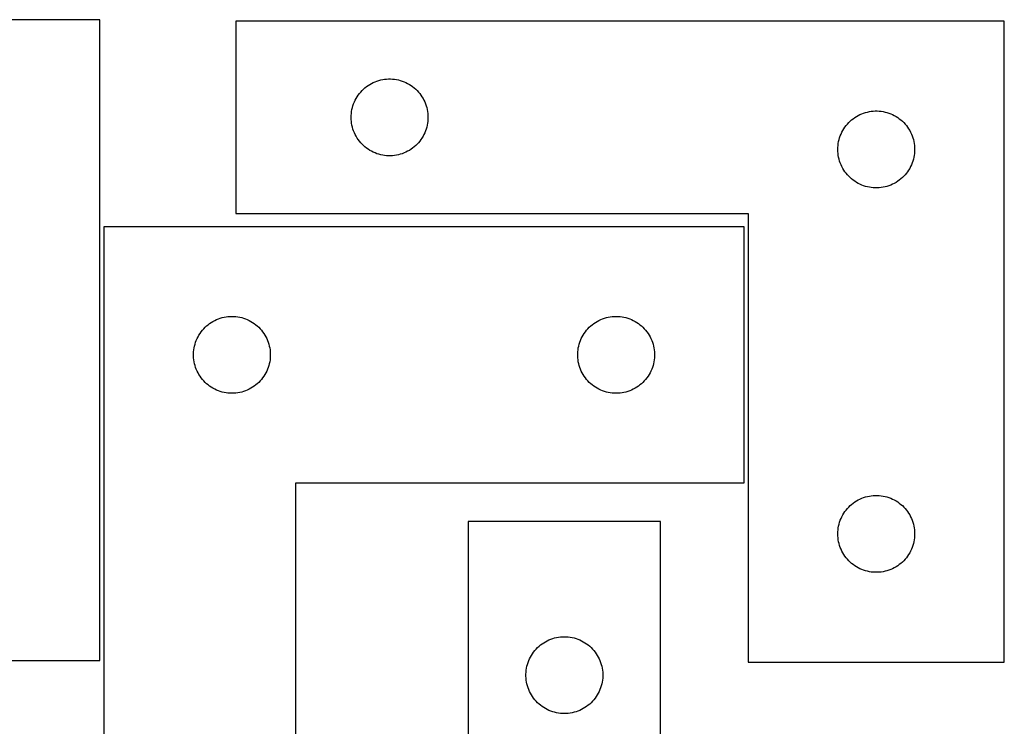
# Model space of a CAD drawing. Header units: millimetres. Extents: x 7 to 1493, y 7 to 505.
# Tile 3 of 6: x 362 to 747, y 228 to 504. Entities that reach past the tile are written whole.
import ezdxf

# ---------------------------------------------------------------- set-up
doc = ezdxf.new("R2010")
doc.units = ezdxf.units.MM
doc.layers.add('CUT', color=7, linetype='CONTINUOUS', true_color=0x000000)

msp = doc.modelspace()

# ---------------------------------------------------------------- linework, layer by layer
at = {"layer": 'CUT'}
for p, q in [((393.604213, 503.786901), (93.604213, 503.786901)), ((393.604213, 253.786901), (393.604213, 503.786901)), ((746.717433, 503.175084), (446.717433, 503.175084)), ((446.717433, 503.175084), (446.717433, 428.175084)), ((746.717433, 253.175084), (746.717433, 503.175084)), ((504.028222, 480.432054), (504.791458, 480.550925)), ((504.791458, 480.550925), (505.559801, 480.630347)), ((505.559801, 480.630347), (506.331215, 480.670111)), ((506.331215, 480.670111), (507.103652, 480.670111)), ((507.103652, 480.670111), (507.875065, 480.630347)), ((507.875065, 480.630347), (508.643409, 480.550925)), ((508.643409, 480.550925), (509.406645, 480.432054)), ((495.97515, 476.144247), (496.528333, 476.683365)), ((496.528333, 476.683365), (497.108536, 477.193291)), ((497.108536, 477.193291), (497.714219, 477.672673)), ((497.714219, 477.672673), (498.343777, 478.12024)), ((498.343777, 478.12024), (498.995541, 478.534804)), ((498.995541, 478.534804), (499.667782, 478.915266)), ((499.667782, 478.915266), (500.358717, 479.260618)), ((500.358717, 479.260618), (501.066515, 479.569944)), ((501.066515, 479.569944), (501.789298, 479.842423)), ((501.789298, 479.842423), (502.525149, 480.077333)), ((502.525149, 480.077333), (503.272117, 480.27405)), ((503.272117, 480.27405), (504.028222, 480.432054)), ((509.406645, 480.432054), (510.162749, 480.27405)), ((510.162749, 480.27405), (510.909718, 480.077333)), ((510.909718, 480.077333), (511.645569, 479.842423)), ((511.645569, 479.842423), (512.368352, 479.569944)), ((512.368352, 479.569944), (513.076149, 479.260618)), ((513.076149, 479.260618), (513.767084, 478.915266)), ((513.767084, 478.915266), (514.439325, 478.534804)), ((514.439325, 478.534804), (515.091089, 478.12024)), ((515.091089, 478.12024), (515.720648, 477.672673)), ((515.720648, 477.672673), (516.326331, 477.193291)), ((516.326331, 477.193291), (516.906533, 476.683365)), ((516.906533, 476.683365), (517.459716, 476.144247)), ((493.300127, 472.381491), (493.663155, 473.063305)), ((493.663155, 473.063305), (494.0608, 473.725527)), ((494.0608, 473.725527), (494.492008, 474.366401)), ((494.492008, 474.366401), (494.955636, 474.984227)), ((494.955636, 474.984227), (495.450454, 475.577366)), ((495.450454, 475.577366), (495.97515, 476.144247)), ((517.459716, 476.144247), (517.984412, 475.577366)), ((517.984412, 475.577366), (518.47923, 474.984227)), ((518.47923, 474.984227), (518.942858, 474.366401)), ((518.942858, 474.366401), (519.374067, 473.725527)), ((519.374067, 473.725527), (519.771712, 473.063305)), ((519.771712, 473.063305), (520.13474, 472.381491)), ((492.034598, 468.743365), (492.212017, 469.495151)), ((492.212017, 469.495151), (492.427903, 470.236807)), ((492.427903, 470.236807), (492.681681, 470.966366)), ((492.681681, 470.966366), (492.97268, 471.681893)), ((492.97268, 471.681893), (493.300127, 472.381491)), ((520.13474, 472.381491), (520.462187, 471.681893)), ((520.462187, 471.681893), (520.753186, 470.966366)), ((520.753186, 470.966366), (521.006964, 470.236807)), ((521.006964, 470.236807), (521.222849, 469.495151)), ((521.222849, 469.495151), (521.400269, 468.743365)), ((491.717433, 465.675084), (491.737322, 466.447266)), ((491.737322, 464.902903), (491.717433, 465.675084)), ((491.737322, 466.447266), (491.796935, 467.217399)), ((491.796935, 467.217399), (491.896115, 467.983443)), ((491.896115, 467.983443), (492.034598, 468.743365)), ((521.400269, 468.743365), (521.538752, 467.983443)), ((521.538752, 467.983443), (521.637931, 467.217399)), ((521.637931, 467.217399), (521.697545, 466.447266)), ((521.697545, 466.447266), (521.717433, 465.675084)), ((521.717433, 465.675084), (521.697545, 464.902903)), ((687.108536, 464.693291), (687.714219, 465.172673)), ((687.714219, 465.172673), (688.343777, 465.62024)), ((688.343777, 465.62024), (688.995541, 466.034804)), ((688.995541, 466.034804), (689.667782, 466.415266)), ((689.667782, 466.415266), (690.358717, 466.760618)), ((690.358717, 466.760618), (691.066515, 467.069944)), ((691.066515, 467.069944), (691.789298, 467.342423)), ((691.789298, 467.342423), (692.525149, 467.577333)), ((692.525149, 467.577333), (693.272117, 467.77405)), ((693.272117, 467.77405), (694.028222, 467.932054)), ((694.028222, 467.932054), (694.791458, 468.050925)), ((694.791458, 468.050925), (695.559801, 468.130347)), ((695.559801, 468.130347), (696.331215, 468.170111)), ((696.331215, 468.170111), (697.103652, 468.170111)), ((697.103652, 468.170111), (697.875065, 468.130347)), ((697.875065, 468.130347), (698.643409, 468.050925)), ((698.643409, 468.050925), (699.406645, 467.932054)), ((699.406645, 467.932054), (700.162749, 467.77405)), ((700.162749, 467.77405), (700.909718, 467.577333)), ((700.909718, 467.577333), (701.645569, 467.342423)), ((701.645569, 467.342423), (702.368352, 467.069944)), ((702.368352, 467.069944), (703.076149, 466.760618)), ((703.076149, 466.760618), (703.767084, 466.415266)), ((703.767084, 466.415266), (704.439325, 466.034804)), ((704.439325, 466.034804), (705.091089, 465.62024)), ((705.091089, 465.62024), (705.720648, 465.172673)), ((705.720648, 465.172673), (706.326331, 464.693291)), ((491.796935, 464.132769), (491.737322, 464.902903)), ((491.896115, 463.366726), (491.796935, 464.132769)), ((492.034598, 462.606803), (491.896115, 463.366726)), ((492.212017, 461.855018), (492.034598, 462.606803)), ((492.427903, 461.113362), (492.212017, 461.855018)), ((521.222849, 461.855018), (521.006964, 461.113362)), ((521.400269, 462.606803), (521.222849, 461.855018)), ((521.538752, 463.366726), (521.400269, 462.606803)), ((521.637931, 464.132769), (521.538752, 463.366726)), ((521.697545, 464.902903), (521.637931, 464.132769)), ((684.0608, 461.225527), (684.492008, 461.866401)), ((684.492008, 461.866401), (684.955636, 462.484227)), ((684.955636, 462.484227), (685.450454, 463.077366)), ((685.450454, 463.077366), (685.97515, 463.644247)), ((685.97515, 463.644247), (686.528333, 464.183365)), ((686.528333, 464.183365), (687.108536, 464.693291)), ((706.326331, 464.693291), (706.906533, 464.183365)), ((706.906533, 464.183365), (707.459716, 463.644247)), ((707.459716, 463.644247), (707.984412, 463.077366)), ((707.984412, 463.077366), (708.47923, 462.484227)), ((708.47923, 462.484227), (708.942858, 461.866401)), ((708.942858, 461.866401), (709.374067, 461.225527)), ((492.681681, 460.383803), (492.427903, 461.113362)), ((492.97268, 459.668276), (492.681681, 460.383803)), ((493.300127, 458.968678), (492.97268, 459.668276)), ((493.663155, 458.286863), (493.300127, 458.968678)), ((494.0608, 457.624641), (493.663155, 458.286863)), ((494.492008, 456.983768), (494.0608, 457.624641)), ((519.374067, 457.624641), (518.942858, 456.983768)), ((519.771712, 458.286863), (519.374067, 457.624641)), ((520.13474, 458.968678), (519.771712, 458.286863)), ((520.462187, 459.668276), (520.13474, 458.968678)), ((520.753186, 460.383803), (520.462187, 459.668276)), ((521.006964, 461.113362), (520.753186, 460.383803)), ((682.212017, 456.995151), (682.427903, 457.736807)), ((682.427903, 457.736807), (682.681681, 458.466366)), ((682.681681, 458.466366), (682.97268, 459.181893)), ((682.97268, 459.181893), (683.300127, 459.881491)), ((683.300127, 459.881491), (683.663155, 460.563305)), ((683.663155, 460.563305), (684.0608, 461.225527)), ((709.374067, 461.225527), (709.771712, 460.563305)), ((709.771712, 460.563305), (710.13474, 459.881491)), ((710.13474, 459.881491), (710.462187, 459.181893)), ((710.462187, 459.181893), (710.753186, 458.466366)), ((710.753186, 458.466366), (711.006964, 457.736807)), ((711.006964, 457.736807), (711.222849, 456.995151)), ((494.955636, 456.365942), (494.492008, 456.983768)), ((495.450454, 455.772803), (494.955636, 456.365942)), ((495.97515, 455.205922), (495.450454, 455.772803)), ((496.528333, 454.666804), (495.97515, 455.205922)), ((497.108536, 454.156878), (496.528333, 454.666804)), ((497.714219, 453.677496), (497.108536, 454.156878)), ((498.343777, 453.229929), (497.714219, 453.677496)), ((515.720648, 453.677496), (515.091089, 453.229929)), ((516.326331, 454.156878), (515.720648, 453.677496)), ((516.906533, 454.666804), (516.326331, 454.156878)), ((517.459716, 455.205922), (516.906533, 454.666804)), ((517.984412, 455.772803), (517.459716, 455.205922)), ((518.47923, 456.365942), (517.984412, 455.772803)), ((518.942858, 456.983768), (518.47923, 456.365942)), ((681.717433, 453.175084), (681.737322, 453.947266)), ((681.737322, 453.947266), (681.796935, 454.717399)), ((681.796935, 454.717399), (681.896115, 455.483443)), ((681.896115, 455.483443), (682.034598, 456.243365)), ((682.034598, 456.243365), (682.212017, 456.995151)), ((711.222849, 456.995151), (711.400269, 456.243365)), ((711.400269, 456.243365), (711.538752, 455.483443)), ((711.538752, 455.483443), (711.637931, 454.717399)), ((711.637931, 454.717399), (711.697545, 453.947266)), ((711.697545, 453.947266), (711.717433, 453.175084)), ((498.995541, 452.815365), (498.343777, 453.229929)), ((499.667782, 452.434902), (498.995541, 452.815365)), ((500.358717, 452.08955), (499.667782, 452.434902)), ((501.066515, 451.780225), (500.358717, 452.08955)), ((501.789298, 451.507746), (501.066515, 451.780225)), ((502.525149, 451.272836), (501.789298, 451.507746)), ((503.272117, 451.076119), (502.525149, 451.272836)), ((504.028222, 450.918115), (503.272117, 451.076119)), ((504.791458, 450.799244), (504.028222, 450.918115)), ((505.559801, 450.719822), (504.791458, 450.799244)), ((506.331215, 450.680057), (505.559801, 450.719822)), ((507.103652, 450.680057), (506.331215, 450.680057)), ((507.875065, 450.719822), (507.103652, 450.680057)), ((508.643409, 450.799244), (507.875065, 450.719822)), ((509.406645, 450.918115), (508.643409, 450.799244)), ((510.162749, 451.076119), (509.406645, 450.918115)), ((510.909718, 451.272836), (510.162749, 451.076119)), ((511.645569, 451.507746), (510.909718, 451.272836)), ((512.368352, 451.780225), (511.645569, 451.507746)), ((513.076149, 452.08955), (512.368352, 451.780225)), ((513.767084, 452.434902), (513.076149, 452.08955)), ((514.439325, 452.815365), (513.767084, 452.434902)), ((515.091089, 453.229929), (514.439325, 452.815365)), ((681.737322, 452.402903), (681.717433, 453.175084)), ((681.796935, 451.632769), (681.737322, 452.402903)), ((681.896115, 450.866726), (681.796935, 451.632769)), ((682.034598, 450.106803), (681.896115, 450.866726)), ((682.212017, 449.355018), (682.034598, 450.106803)), ((711.400269, 450.106803), (711.222849, 449.355018)), ((711.538752, 450.866726), (711.400269, 450.106803)), ((711.637931, 451.632769), (711.538752, 450.866726)), ((711.697545, 452.402903), (711.637931, 451.632769)), ((711.717433, 453.175084), (711.697545, 452.402903)), ((682.427903, 448.613362), (682.212017, 449.355018)), ((682.681681, 447.883803), (682.427903, 448.613362)), ((682.97268, 447.168276), (682.681681, 447.883803)), ((683.300127, 446.468678), (682.97268, 447.168276)), ((683.663155, 445.786863), (683.300127, 446.468678)), ((710.13474, 446.468678), (709.771712, 445.786863)), ((710.462187, 447.168276), (710.13474, 446.468678)), ((710.753186, 447.883803), (710.462187, 447.168276)), ((711.006964, 448.613362), (710.753186, 447.883803)), ((711.222849, 449.355018), (711.006964, 448.613362)), ((684.0608, 445.124641), (683.663155, 445.786863)), ((684.492008, 444.483768), (684.0608, 445.124641)), ((684.955636, 443.865942), (684.492008, 444.483768)), ((685.450454, 443.272803), (684.955636, 443.865942)), ((685.97515, 442.705922), (685.450454, 443.272803)), ((686.528333, 442.166804), (685.97515, 442.705922)), ((687.108536, 441.656878), (686.528333, 442.166804)), ((706.906533, 442.166804), (706.326331, 441.656878)), ((707.459716, 442.705922), (706.906533, 442.166804)), ((707.984412, 443.272803), (707.459716, 442.705922)), ((708.47923, 443.865942), (707.984412, 443.272803)), ((708.942858, 444.483768), (708.47923, 443.865942)), ((709.374067, 445.124641), (708.942858, 444.483768)), ((709.771712, 445.786863), (709.374067, 445.124641)), ((687.714219, 441.177496), (687.108536, 441.656878)), ((688.343777, 440.729929), (687.714219, 441.177496)), ((688.995541, 440.315365), (688.343777, 440.729929)), ((689.667782, 439.934902), (688.995541, 440.315365)), ((690.358717, 439.58955), (689.667782, 439.934902)), ((691.066515, 439.280225), (690.358717, 439.58955)), ((691.789298, 439.007746), (691.066515, 439.280225)), ((692.525149, 438.772836), (691.789298, 439.007746)), ((693.272117, 438.576119), (692.525149, 438.772836)), ((694.028222, 438.418115), (693.272117, 438.576119)), ((694.791458, 438.299244), (694.028222, 438.418115)), ((695.559801, 438.219822), (694.791458, 438.299244)), ((698.643409, 438.299244), (697.875065, 438.219822)), ((699.406645, 438.418115), (698.643409, 438.299244)), ((700.162749, 438.576119), (699.406645, 438.418115)), ((700.909718, 438.772836), (700.162749, 438.576119)), ((701.645569, 439.007746), (700.909718, 438.772836)), ((702.368352, 439.280225), (701.645569, 439.007746)), ((703.076149, 439.58955), (702.368352, 439.280225)), ((703.767084, 439.934902), (703.076149, 439.58955)), ((704.439325, 440.315365), (703.767084, 439.934902)), ((705.091089, 440.729929), (704.439325, 440.315365)), ((705.720648, 441.177496), (705.091089, 440.729929)), ((706.326331, 441.656878), (705.720648, 441.177496)), ((696.331215, 438.180057), (695.559801, 438.219822)), ((697.103652, 438.180057), (696.331215, 438.180057)), ((697.875065, 438.219822), (697.103652, 438.180057)), ((446.717433, 428.175084), (646.717433, 428.175084)), ((646.717433, 428.175084), (646.717433, 253.175084)), ((395.168234, 423.027122), (395.168234, 123.027122)), ((645.168234, 423.027122), (395.168234, 423.027122)), ((645.168234, 323.027122), (645.168234, 423.027122)), ((435.265952, 384.294101), (435.859091, 384.78892)), ((435.859091, 384.78892), (436.476917, 385.252548)), ((436.476917, 385.252548), (437.117791, 385.683756)), ((437.117791, 385.683756), (437.780013, 386.081401)), ((437.780013, 386.081401), (438.461827, 386.444429)), ((438.461827, 386.444429), (439.161425, 386.771876)), ((439.161425, 386.771876), (439.876952, 387.062875)), ((439.876952, 387.062875), (440.606511, 387.316653)), ((440.606511, 387.316653), (441.348167, 387.532538)), ((441.348167, 387.532538), (442.099953, 387.709958)), ((442.099953, 387.709958), (442.859875, 387.848441)), ((442.859875, 387.848441), (443.625919, 387.947621)), ((443.625919, 387.947621), (444.396052, 388.007234)), ((444.396052, 388.007234), (445.168234, 388.027122)), ((445.168234, 388.027122), (445.940415, 388.007234)), ((445.940415, 388.007234), (446.710549, 387.947621)), ((446.710549, 387.947621), (447.476592, 387.848441)), ((447.476592, 387.848441), (448.236515, 387.709958)), ((448.236515, 387.709958), (448.988301, 387.532538)), ((448.988301, 387.532538), (449.729956, 387.316653)), ((449.729956, 387.316653), (450.459515, 387.062875)), ((450.459515, 387.062875), (451.175042, 386.771876)), ((451.175042, 386.771876), (451.874641, 386.444429)), ((451.874641, 386.444429), (452.556455, 386.081401)), ((452.556455, 386.081401), (453.218677, 385.683756)), ((453.218677, 385.683756), (453.85955, 385.252548)), ((453.85955, 385.252548), (454.477376, 384.78892)), ((454.477376, 384.78892), (455.070516, 384.294101)), ((585.265952, 384.294101), (585.859091, 384.78892)), ((585.859091, 384.78892), (586.476917, 385.252548)), ((586.476917, 385.252548), (587.117791, 385.683756)), ((587.117791, 385.683756), (587.780013, 386.081401)), ((587.780013, 386.081401), (588.461827, 386.444429)), ((588.461827, 386.444429), (589.161425, 386.771876)), ((589.161425, 386.771876), (589.876952, 387.062875)), ((589.876952, 387.062875), (590.606511, 387.316653)), ((590.606511, 387.316653), (591.348167, 387.532538)), ((591.348167, 387.532538), (592.099953, 387.709958)), ((592.099953, 387.709958), (592.859875, 387.848441)), ((592.859875, 387.848441), (593.625919, 387.947621)), ((593.625919, 387.947621), (594.396052, 388.007234)), ((594.396052, 388.007234), (595.168234, 388.027122)), ((595.168234, 388.027122), (595.940415, 388.007234)), ((595.940415, 388.007234), (596.710549, 387.947621)), ((596.710549, 387.947621), (597.476592, 387.848441)), ((597.476592, 387.848441), (598.236515, 387.709958)), ((598.236515, 387.709958), (598.988301, 387.532538)), ((598.988301, 387.532538), (599.729956, 387.316653)), ((599.729956, 387.316653), (600.459515, 387.062875)), ((600.459515, 387.062875), (601.175042, 386.771876)), ((601.175042, 386.771876), (601.874641, 386.444429)), ((601.874641, 386.444429), (602.556455, 386.081401)), ((602.556455, 386.081401), (603.218677, 385.683756)), ((603.218677, 385.683756), (603.85955, 385.252548)), ((603.85955, 385.252548), (604.477376, 384.78892)), ((604.477376, 384.78892), (605.070516, 384.294101)), ((431.928052, 380.076774), (432.308514, 380.749014)), ((432.308514, 380.749014), (432.723079, 381.400778)), ((432.723079, 381.400778), (433.170645, 382.030337)), ((433.170645, 382.030337), (433.650027, 382.63602)), ((433.650027, 382.63602), (434.159953, 383.216223)), ((434.159953, 383.216223), (434.699071, 383.769405)), ((434.699071, 383.769405), (435.265952, 384.294101)), ((455.070516, 384.294101), (455.637396, 383.769405)), ((455.637396, 383.769405), (456.176514, 383.216223)), ((456.176514, 383.216223), (456.68644, 382.63602)), ((456.68644, 382.63602), (457.165822, 382.030337)), ((457.165822, 382.030337), (457.613389, 381.400778)), ((457.613389, 381.400778), (458.027953, 380.749014)), ((458.027953, 380.749014), (458.408416, 380.076774)), ((581.928052, 380.076774), (582.308514, 380.749014)), ((582.308514, 380.749014), (582.723079, 381.400778)), ((582.723079, 381.400778), (583.170645, 382.030337)), ((583.170645, 382.030337), (583.650027, 382.63602)), ((583.650027, 382.63602), (584.159953, 383.216223)), ((584.159953, 383.216223), (584.699071, 383.769405)), ((584.699071, 383.769405), (585.265952, 384.294101)), ((605.070516, 384.294101), (605.637396, 383.769405)), ((605.637396, 383.769405), (606.176514, 383.216223)), ((606.176514, 383.216223), (606.68644, 382.63602)), ((606.68644, 382.63602), (607.165822, 382.030337)), ((607.165822, 382.030337), (607.613389, 381.400778)), ((607.613389, 381.400778), (608.027953, 380.749014)), ((608.027953, 380.749014), (608.408416, 380.076774)), ((430.569268, 376.472439), (430.765986, 377.219407)), ((430.765986, 377.219407), (431.000895, 377.955258)), ((431.000895, 377.955258), (431.273374, 378.678041)), ((431.273374, 378.678041), (431.5827, 379.385838)), ((431.5827, 379.385838), (431.928052, 380.076774)), ((458.408416, 380.076774), (458.753768, 379.385838)), ((458.753768, 379.385838), (459.063093, 378.678041)), ((459.063093, 378.678041), (459.335572, 377.955258)), ((459.335572, 377.955258), (459.570482, 377.219407)), ((459.570482, 377.219407), (459.767199, 376.472439)), ((580.569268, 376.472439), (580.765986, 377.219407)), ((580.765986, 377.219407), (581.000895, 377.955258)), ((581.000895, 377.955258), (581.273374, 378.678041)), ((581.273374, 378.678041), (581.5827, 379.385838)), ((581.5827, 379.385838), (581.928052, 380.076774)), ((608.408416, 380.076774), (608.753768, 379.385838)), ((608.753768, 379.385838), (609.063093, 378.678041)), ((609.063093, 378.678041), (609.335572, 377.955258)), ((609.335572, 377.955258), (609.570482, 377.219407)), ((609.570482, 377.219407), (609.767199, 376.472439)), ((430.173207, 373.413341), (430.212971, 374.184754)), ((430.173207, 372.640904), (430.173207, 373.413341)), ((430.212971, 374.184754), (430.292394, 374.953098)), ((430.292394, 374.953098), (430.411264, 375.716334)), ((430.411264, 375.716334), (430.569268, 376.472439)), ((459.767199, 376.472439), (459.925203, 375.716334)), ((459.925203, 375.716334), (460.044074, 374.953098)), ((460.044074, 374.953098), (460.123497, 374.184754)), ((460.123497, 374.184754), (460.163261, 373.413341)), ((460.163261, 373.413341), (460.163261, 372.640904)), ((580.173207, 373.413341), (580.212971, 374.184754)), ((580.173207, 372.640904), (580.173207, 373.413341)), ((580.212971, 374.184754), (580.292394, 374.953098)), ((580.292394, 374.953098), (580.411264, 375.716334)), ((580.411264, 375.716334), (580.569268, 376.472439)), ((609.767199, 376.472439), (609.925203, 375.716334)), ((609.925203, 375.716334), (610.044074, 374.953098)), ((610.044074, 374.953098), (610.123497, 374.184754)), ((610.123497, 374.184754), (610.163261, 373.413341)), ((610.163261, 373.413341), (610.163261, 372.640904)), ((430.212971, 371.869491), (430.173207, 372.640904)), ((430.292394, 371.101147), (430.212971, 371.869491)), ((430.411264, 370.337911), (430.292394, 371.101147)), ((430.569268, 369.581806), (430.411264, 370.337911)), ((430.765986, 368.834838), (430.569268, 369.581806)), ((459.767199, 369.581806), (459.570482, 368.834838)), ((459.925203, 370.337911), (459.767199, 369.581806)), ((460.044074, 371.101147), (459.925203, 370.337911)), ((460.123497, 371.869491), (460.044074, 371.101147)), ((460.163261, 372.640904), (460.123497, 371.869491)), ((580.212971, 371.869491), (580.173207, 372.640904)), ((580.292394, 371.101147), (580.212971, 371.869491)), ((580.411264, 370.337911), (580.292394, 371.101147)), ((580.569268, 369.581806), (580.411264, 370.337911)), ((580.765986, 368.834838), (580.569268, 369.581806)), ((609.767199, 369.581806), (609.570482, 368.834838)), ((609.925203, 370.337911), (609.767199, 369.581806)), ((610.044074, 371.101147), (609.925203, 370.337911)), ((610.123497, 371.869491), (610.044074, 371.101147)), ((610.163261, 372.640904), (610.123497, 371.869491)), ((431.000895, 368.098987), (430.765986, 368.834838)), ((431.273374, 367.376204), (431.000895, 368.098987)), ((431.5827, 366.668407), (431.273374, 367.376204)), ((431.928052, 365.977471), (431.5827, 366.668407)), ((432.308514, 365.30523), (431.928052, 365.977471)), ((432.723079, 364.653467), (432.308514, 365.30523)), ((458.027953, 365.30523), (457.613389, 364.653467)), ((458.408416, 365.977471), (458.027953, 365.30523)), ((458.753768, 366.668407), (458.408416, 365.977471)), ((459.063093, 367.376204), (458.753768, 366.668407)), ((459.335572, 368.098987), (459.063093, 367.376204)), ((459.570482, 368.834838), (459.335572, 368.098987)), ((581.000895, 368.098987), (580.765986, 368.834838)), ((581.273374, 367.376204), (581.000895, 368.098987)), ((581.5827, 366.668407), (581.273374, 367.376204)), ((581.928052, 365.977471), (581.5827, 366.668407)), ((582.308514, 365.30523), (581.928052, 365.977471)), ((582.723079, 364.653467), (582.308514, 365.30523)), ((608.027953, 365.30523), (607.613389, 364.653467)), ((608.408416, 365.977471), (608.027953, 365.30523)), ((608.753768, 366.668407), (608.408416, 365.977471)), ((609.063093, 367.376204), (608.753768, 366.668407)), ((609.335572, 368.098987), (609.063093, 367.376204)), ((609.570482, 368.834838), (609.335572, 368.098987)), ((433.170645, 364.023908), (432.723079, 364.653467)), ((433.650027, 363.418225), (433.170645, 364.023908)), ((434.159953, 362.838022), (433.650027, 363.418225)), ((434.699071, 362.28484), (434.159953, 362.838022)), ((435.265952, 361.760144), (434.699071, 362.28484)), ((435.859091, 361.265325), (435.265952, 361.760144)), ((455.070516, 361.760144), (454.477376, 361.265325)), ((455.637396, 362.28484), (455.070516, 361.760144)), ((456.176514, 362.838022), (455.637396, 362.28484)), ((456.68644, 363.418225), (456.176514, 362.838022)), ((457.165822, 364.023908), (456.68644, 363.418225)), ((457.613389, 364.653467), (457.165822, 364.023908)), ((583.170645, 364.023908), (582.723079, 364.653467)), ((583.650027, 363.418225), (583.170645, 364.023908)), ((584.159953, 362.838022), (583.650027, 363.418225)), ((584.699071, 362.28484), (584.159953, 362.838022)), ((585.265952, 361.760144), (584.699071, 362.28484)), ((585.859091, 361.265325), (585.265952, 361.760144)), ((605.070516, 361.760144), (604.477376, 361.265325)), ((605.637396, 362.28484), (605.070516, 361.760144)), ((606.176514, 362.838022), (605.637396, 362.28484)), ((606.68644, 363.418225), (606.176514, 362.838022)), ((607.165822, 364.023908), (606.68644, 363.418225)), ((607.613389, 364.653467), (607.165822, 364.023908)), ((436.476917, 360.801697), (435.859091, 361.265325)), ((437.117791, 360.370489), (436.476917, 360.801697)), ((437.780013, 359.972844), (437.117791, 360.370489)), ((438.461827, 359.609816), (437.780013, 359.972844)), ((439.161425, 359.282369), (438.461827, 359.609816)), ((439.876952, 358.99137), (439.161425, 359.282369)), ((440.606511, 358.737592), (439.876952, 358.99137)), ((441.348167, 358.521707), (440.606511, 358.737592)), ((442.099953, 358.344287), (441.348167, 358.521707)), ((442.859875, 358.205804), (442.099953, 358.344287)), ((443.625919, 358.106624), (442.859875, 358.205804)), ((444.396052, 358.047011), (443.625919, 358.106624)), ((445.168234, 358.027122), (444.396052, 358.047011)), ((445.940415, 358.047011), (445.168234, 358.027122)), ((446.710549, 358.106624), (445.940415, 358.047011)), ((447.476592, 358.205804), (446.710549, 358.106624)), ((448.236515, 358.344287), (447.476592, 358.205804)), ((448.988301, 358.521707), (448.236515, 358.344287)), ((449.729956, 358.737592), (448.988301, 358.521707)), ((450.459515, 358.99137), (449.729956, 358.737592)), ((451.175042, 359.282369), (450.459515, 358.99137)), ((451.874641, 359.609816), (451.175042, 359.282369)), ((452.556455, 359.972844), (451.874641, 359.609816)), ((453.218677, 360.370489), (452.556455, 359.972844)), ((453.85955, 360.801697), (453.218677, 360.370489)), ((454.477376, 361.265325), (453.85955, 360.801697)), ((586.476917, 360.801697), (585.859091, 361.265325)), ((587.117791, 360.370489), (586.476917, 360.801697)), ((587.780013, 359.972844), (587.117791, 360.370489)), ((588.461827, 359.609816), (587.780013, 359.972844)), ((589.161425, 359.282369), (588.461827, 359.609816)), ((589.876952, 358.99137), (589.161425, 359.282369)), ((590.606511, 358.737592), (589.876952, 358.99137)), ((591.348167, 358.521707), (590.606511, 358.737592)), ((592.099953, 358.344287), (591.348167, 358.521707)), ((592.859875, 358.205804), (592.099953, 358.344287)), ((593.625919, 358.106624), (592.859875, 358.205804)), ((594.396052, 358.047011), (593.625919, 358.106624)), ((595.168234, 358.027122), (594.396052, 358.047011)), ((595.940415, 358.047011), (595.168234, 358.027122)), ((596.710549, 358.106624), (595.940415, 358.047011)), ((597.476592, 358.205804), (596.710549, 358.106624)), ((598.236515, 358.344287), (597.476592, 358.205804)), ((598.988301, 358.521707), (598.236515, 358.344287)), ((599.729956, 358.737592), (598.988301, 358.521707)), ((600.459515, 358.99137), (599.729956, 358.737592)), ((601.175042, 359.282369), (600.459515, 358.99137)), ((601.874641, 359.609816), (601.175042, 359.282369)), ((602.556455, 359.972844), (601.874641, 359.609816)), ((603.218677, 360.370489), (602.556455, 359.972844)), ((603.85955, 360.801697), (603.218677, 360.370489)), ((604.477376, 361.265325), (603.85955, 360.801697)), ((470.168234, 123.027122), (470.168234, 323.027122)), ((470.168234, 323.027122), (645.168234, 323.027122)), ((687.714219, 315.172673), (688.343777, 315.62024)), ((688.343777, 315.62024), (688.995541, 316.034804)), ((688.995541, 316.034804), (689.667782, 316.415266)), ((689.667782, 316.415266), (690.358717, 316.760618)), ((690.358717, 316.760618), (691.066515, 317.069944)), ((691.066515, 317.069944), (691.789298, 317.342423)), ((691.789298, 317.342423), (692.525149, 317.577333)), ((692.525149, 317.577333), (693.272117, 317.77405)), ((693.272117, 317.77405), (694.028222, 317.932054)), ((694.028222, 317.932054), (694.791458, 318.050925)), ((694.791458, 318.050925), (695.559801, 318.130347)), ((695.559801, 318.130347), (696.331215, 318.170111)), ((696.331215, 318.170111), (697.103652, 318.170111)), ((697.103652, 318.170111), (697.875065, 318.130347)), ((697.875065, 318.130347), (698.643409, 318.050925)), ((698.643409, 318.050925), (699.406645, 317.932054)), ((699.406645, 317.932054), (700.162749, 317.77405)), ((700.162749, 317.77405), (700.909718, 317.577333)), ((700.909718, 317.577333), (701.645569, 317.342423)), ((701.645569, 317.342423), (702.368352, 317.069944)), ((702.368352, 317.069944), (703.076149, 316.760618)), ((703.076149, 316.760618), (703.767084, 316.415266)), ((703.767084, 316.415266), (704.439325, 316.034804)), ((704.439325, 316.034804), (705.091089, 315.62024)), ((705.091089, 315.62024), (705.720648, 315.172673)), ((684.0608, 311.225527), (684.492008, 311.866401)), ((684.492008, 311.866401), (684.955636, 312.484227)), ((684.955636, 312.484227), (685.450454, 313.077366)), ((685.450454, 313.077366), (685.97515, 313.644247)), ((685.97515, 313.644247), (686.528333, 314.183365)), ((686.528333, 314.183365), (687.108536, 314.693291)), ((687.108536, 314.693291), (687.714219, 315.172673)), ((705.720648, 315.172673), (706.326331, 314.693291)), ((706.326331, 314.693291), (706.906533, 314.183365)), ((706.906533, 314.183365), (707.459716, 313.644247)), ((707.459716, 313.644247), (707.984412, 313.077366)), ((707.984412, 313.077366), (708.47923, 312.484227)), ((708.47923, 312.484227), (708.942858, 311.866401)), ((708.942858, 311.866401), (709.374067, 311.225527)), ((612.458404, 308.055695), (537.458404, 308.055695)), ((537.458404, 308.055695), (537.458404, 108.055695)), ((612.458404, 8.055695), (612.458404, 308.055695)), ((682.212017, 306.995151), (682.427903, 307.736807)), ((682.427903, 307.736807), (682.681681, 308.466366)), ((682.681681, 308.466366), (682.97268, 309.181893)), ((682.97268, 309.181893), (683.300127, 309.881491)), ((683.300127, 309.881491), (683.663155, 310.563305)), ((683.663155, 310.563305), (684.0608, 311.225527)), ((709.374067, 311.225527), (709.771712, 310.563305)), ((709.771712, 310.563305), (710.13474, 309.881491)), ((710.13474, 309.881491), (710.462187, 309.181893)), ((710.462187, 309.181893), (710.753186, 308.466366)), ((710.753186, 308.466366), (711.006964, 307.736807)), ((711.006964, 307.736807), (711.222849, 306.995151)), ((681.717433, 303.175084), (681.737322, 303.947266)), ((681.737322, 303.947266), (681.796935, 304.717399)), ((681.796935, 304.717399), (681.896115, 305.483443)), ((681.896115, 305.483443), (682.034598, 306.243365)), ((682.034598, 306.243365), (682.212017, 306.995151)), ((711.222849, 306.995151), (711.400269, 306.243365)), ((711.400269, 306.243365), (711.538752, 305.483443)), ((711.538752, 305.483443), (711.637931, 304.717399)), ((711.637931, 304.717399), (711.697545, 303.947266)), ((711.697545, 303.947266), (711.717433, 303.175084)), ((681.737322, 302.402903), (681.717433, 303.175084)), ((681.796935, 301.632769), (681.737322, 302.402903)), ((681.896115, 300.866726), (681.796935, 301.632769)), ((682.034598, 300.106803), (681.896115, 300.866726)), ((682.212017, 299.355018), (682.034598, 300.106803)), ((711.400269, 300.106803), (711.222849, 299.355018)), ((711.538752, 300.866726), (711.400269, 300.106803)), ((711.637931, 301.632769), (711.538752, 300.866726)), ((711.697545, 302.402903), (711.637931, 301.632769)), ((711.717433, 303.175084), (711.697545, 302.402903)), ((682.427903, 298.613362), (682.212017, 299.355018)), ((682.681681, 297.883803), (682.427903, 298.613362)), ((682.97268, 297.168276), (682.681681, 297.883803)), ((683.300127, 296.468678), (682.97268, 297.168276)), ((683.663155, 295.786863), (683.300127, 296.468678)), ((710.13474, 296.468678), (709.771712, 295.786863)), ((710.462187, 297.168276), (710.13474, 296.468678)), ((710.753186, 297.883803), (710.462187, 297.168276)), ((711.006964, 298.613362), (710.753186, 297.883803)), ((711.222849, 299.355018), (711.006964, 298.613362)), ((684.0608, 295.124641), (683.663155, 295.786863)), ((684.492008, 294.483768), (684.0608, 295.124641)), ((684.955636, 293.865942), (684.492008, 294.483768)), ((685.450454, 293.272803), (684.955636, 293.865942)), ((685.97515, 292.705922), (685.450454, 293.272803)), ((686.528333, 292.166804), (685.97515, 292.705922)), ((687.108536, 291.656878), (686.528333, 292.166804)), ((706.906533, 292.166804), (706.326331, 291.656878)), ((707.459716, 292.705922), (706.906533, 292.166804)), ((707.984412, 293.272803), (707.459716, 292.705922)), ((708.47923, 293.865942), (707.984412, 293.272803)), ((708.942858, 294.483768), (708.47923, 293.865942)), ((709.374067, 295.124641), (708.942858, 294.483768)), ((709.771712, 295.786863), (709.374067, 295.124641)), ((687.714219, 291.177496), (687.108536, 291.656878)), ((688.343777, 290.729929), (687.714219, 291.177496)), ((688.995541, 290.315365), (688.343777, 290.729929)), ((689.667782, 289.934902), (688.995541, 290.315365)), ((690.358717, 289.58955), (689.667782, 289.934902)), ((691.066515, 289.280225), (690.358717, 289.58955)), ((691.789298, 289.007746), (691.066515, 289.280225)), ((692.525149, 288.772836), (691.789298, 289.007746)), ((693.272117, 288.576119), (692.525149, 288.772836)), ((694.028222, 288.418115), (693.272117, 288.576119)), ((694.791458, 288.299244), (694.028222, 288.418115)), ((699.406645, 288.418115), (698.643409, 288.299244)), ((700.162749, 288.576119), (699.406645, 288.418115)), ((700.909718, 288.772836), (700.162749, 288.576119)), ((701.645569, 289.007746), (700.909718, 288.772836)), ((702.368352, 289.280225), (701.645569, 289.007746)), ((703.076149, 289.58955), (702.368352, 289.280225)), ((703.767084, 289.934902), (703.076149, 289.58955)), ((704.439325, 290.315365), (703.767084, 289.934902)), ((705.091089, 290.729929), (704.439325, 290.315365)), ((705.720648, 291.177496), (705.091089, 290.729929)), ((706.326331, 291.656878), (705.720648, 291.177496)), ((695.559801, 288.219822), (694.791458, 288.299244)), ((696.331215, 288.180057), (695.559801, 288.219822)), ((697.103652, 288.180057), (696.331215, 288.180057)), ((697.875065, 288.219822), (697.103652, 288.180057)), ((698.643409, 288.299244), (697.875065, 288.219822)), ((567.570183, 261.109974), (568.251997, 261.473001)), ((568.251997, 261.473001), (568.951596, 261.800449)), ((568.951596, 261.800449), (569.667123, 262.091447)), ((569.667123, 262.091447), (570.396682, 262.345226)), ((570.396682, 262.345226), (571.138337, 262.561111)), ((571.138337, 262.561111), (571.890123, 262.73853)), ((571.890123, 262.73853), (572.650045, 262.877013)), ((572.650045, 262.877013), (573.416089, 262.976193)), ((573.416089, 262.976193), (574.186223, 263.035806)), ((574.186223, 263.035806), (574.958404, 263.055695)), ((574.958404, 263.055695), (575.730585, 263.035806)), ((575.730585, 263.035806), (576.500719, 262.976193)), ((576.500719, 262.976193), (577.266763, 262.877013)), ((577.266763, 262.877013), (578.026685, 262.73853)), ((578.026685, 262.73853), (578.778471, 262.561111)), ((578.778471, 262.561111), (579.520127, 262.345226)), ((579.520127, 262.345226), (580.249685, 262.091447)), ((580.249685, 262.091447), (580.965213, 261.800449)), ((580.965213, 261.800449), (581.664811, 261.473001)), ((581.664811, 261.473001), (582.346625, 261.109974)), ((562.960815, 257.058909), (563.440197, 257.664593)), ((563.440197, 257.664593), (563.950124, 258.244795)), ((563.950124, 258.244795), (564.489242, 258.797978)), ((564.489242, 258.797978), (565.056122, 259.322674)), ((565.056122, 259.322674), (565.649262, 259.817492)), ((565.649262, 259.817492), (566.267088, 260.28112)), ((566.267088, 260.28112), (566.907961, 260.712328)), ((566.907961, 260.712328), (567.570183, 261.109974)), ((582.346625, 261.109974), (583.008847, 260.712328)), ((583.008847, 260.712328), (583.649721, 260.28112)), ((583.649721, 260.28112), (584.267546, 259.817492)), ((584.267546, 259.817492), (584.860686, 259.322674)), ((584.860686, 259.322674), (585.427566, 258.797978)), ((585.427566, 258.797978), (585.966685, 258.244795)), ((585.966685, 258.244795), (586.476611, 257.664593)), ((586.476611, 257.664593), (586.955993, 257.058909)), ((293.604213, 253.786901), (393.604213, 253.786901)), ((561.063545, 253.706613), (561.37287, 254.414411)), ((561.37287, 254.414411), (561.718222, 255.105346)), ((561.718222, 255.105346), (562.098685, 255.777587)), ((562.098685, 255.777587), (562.513249, 256.429351)), ((562.513249, 256.429351), (562.960815, 257.058909)), ((586.955993, 257.058909), (587.403559, 256.429351)), ((587.403559, 256.429351), (587.818124, 255.777587)), ((587.818124, 255.777587), (588.198586, 255.105346)), ((588.198586, 255.105346), (588.543938, 254.414411)), ((588.543938, 254.414411), (588.853264, 253.706613)), ((560.003141, 249.213327), (560.082564, 249.98167)), ((560.082564, 249.98167), (560.201435, 250.744906)), ((560.201435, 250.744906), (560.359439, 251.501011)), ((560.359439, 251.501011), (560.556156, 252.24798)), ((560.556156, 252.24798), (560.791066, 252.983831)), ((560.791066, 252.983831), (561.063545, 253.706613)), ((588.853264, 253.706613), (589.125743, 252.983831)), ((589.125743, 252.983831), (589.360652, 252.24798)), ((589.360652, 252.24798), (589.55737, 251.501011)), ((589.55737, 251.501011), (589.715373, 250.744906)), ((589.715373, 250.744906), (589.834244, 249.98167)), ((589.834244, 249.98167), (589.913667, 249.213327)), ((646.717433, 253.175084), (746.717433, 253.175084)), ((559.963377, 248.441914), (560.003141, 249.213327)), ((559.963377, 247.669476), (559.963377, 248.441914)), ((560.003141, 246.898063), (559.963377, 247.669476)), ((560.082564, 246.12972), (560.003141, 246.898063)), ((560.201435, 245.366484), (560.082564, 246.12972)), ((589.834244, 246.12972), (589.715373, 245.366484)), ((589.913667, 246.898063), (589.834244, 246.12972)), ((589.913667, 249.213327), (589.953431, 248.441914)), ((589.953431, 247.669476), (589.913667, 246.898063)), ((589.953431, 248.441914), (589.953431, 247.669476)), ((560.359439, 244.610379), (560.201435, 245.366484)), ((560.556156, 243.86341), (560.359439, 244.610379)), ((560.791066, 243.127559), (560.556156, 243.86341)), ((561.063545, 242.404777), (560.791066, 243.127559)), ((561.37287, 241.696979), (561.063545, 242.404777)), ((588.853264, 242.404777), (588.543938, 241.696979)), ((589.125743, 243.127559), (588.853264, 242.404777)), ((589.360652, 243.86341), (589.125743, 243.127559)), ((589.55737, 244.610379), (589.360652, 243.86341)), ((589.715373, 245.366484), (589.55737, 244.610379)), ((561.718222, 241.006044), (561.37287, 241.696979)), ((562.098685, 240.333803), (561.718222, 241.006044)), ((562.513249, 239.682039), (562.098685, 240.333803)), ((562.960815, 239.052481), (562.513249, 239.682039)), ((563.440197, 238.446797), (562.960815, 239.052481)), ((563.950124, 237.866595), (563.440197, 238.446797)), ((586.476611, 238.446797), (585.966685, 237.866595)), ((586.955993, 239.052481), (586.476611, 238.446797)), ((587.403559, 239.682039), (586.955993, 239.052481)), ((587.818124, 240.333803), (587.403559, 239.682039)), ((588.198586, 241.006044), (587.818124, 240.333803)), ((588.543938, 241.696979), (588.198586, 241.006044)), ((564.489242, 237.313412), (563.950124, 237.866595)), ((565.056122, 236.788716), (564.489242, 237.313412)), ((565.649262, 236.293898), (565.056122, 236.788716)), ((566.267088, 235.83027), (565.649262, 236.293898)), ((566.907961, 235.399062), (566.267088, 235.83027)), ((567.570183, 235.001416), (566.907961, 235.399062)), ((568.251997, 234.638389), (567.570183, 235.001416)), ((568.951596, 234.310941), (568.251997, 234.638389)), ((581.664811, 234.638389), (580.965213, 234.310941)), ((582.346625, 235.001416), (581.664811, 234.638389)), ((583.008847, 235.399062), (582.346625, 235.001416)), ((583.649721, 235.83027), (583.008847, 235.399062)), ((584.267546, 236.293898), (583.649721, 235.83027)), ((584.860686, 236.788716), (584.267546, 236.293898)), ((585.427566, 237.313412), (584.860686, 236.788716)), ((585.966685, 237.866595), (585.427566, 237.313412)), ((569.667123, 234.019943), (568.951596, 234.310941)), ((570.396682, 233.766164), (569.667123, 234.019943)), ((571.138337, 233.550279), (570.396682, 233.766164)), ((571.890123, 233.37286), (571.138337, 233.550279)), ((572.650045, 233.234377), (571.890123, 233.37286)), ((573.416089, 233.135197), (572.650045, 233.234377)), ((574.186223, 233.075584), (573.416089, 233.135197)), ((574.958404, 233.055695), (574.186223, 233.075584)), ((575.730585, 233.075584), (574.958404, 233.055695)), ((576.500719, 233.135197), (575.730585, 233.075584)), ((577.266763, 233.234377), (576.500719, 233.135197)), ((578.026685, 233.37286), (577.266763, 233.234377)), ((578.778471, 233.550279), (578.026685, 233.37286)), ((579.520127, 233.766164), (578.778471, 233.550279)), ((580.249685, 234.019943), (579.520127, 233.766164)), ((580.965213, 234.310941), (580.249685, 234.019943))]:
    msp.add_line(p, q, dxfattribs=at)

doc.saveas('drawing.dxf')
